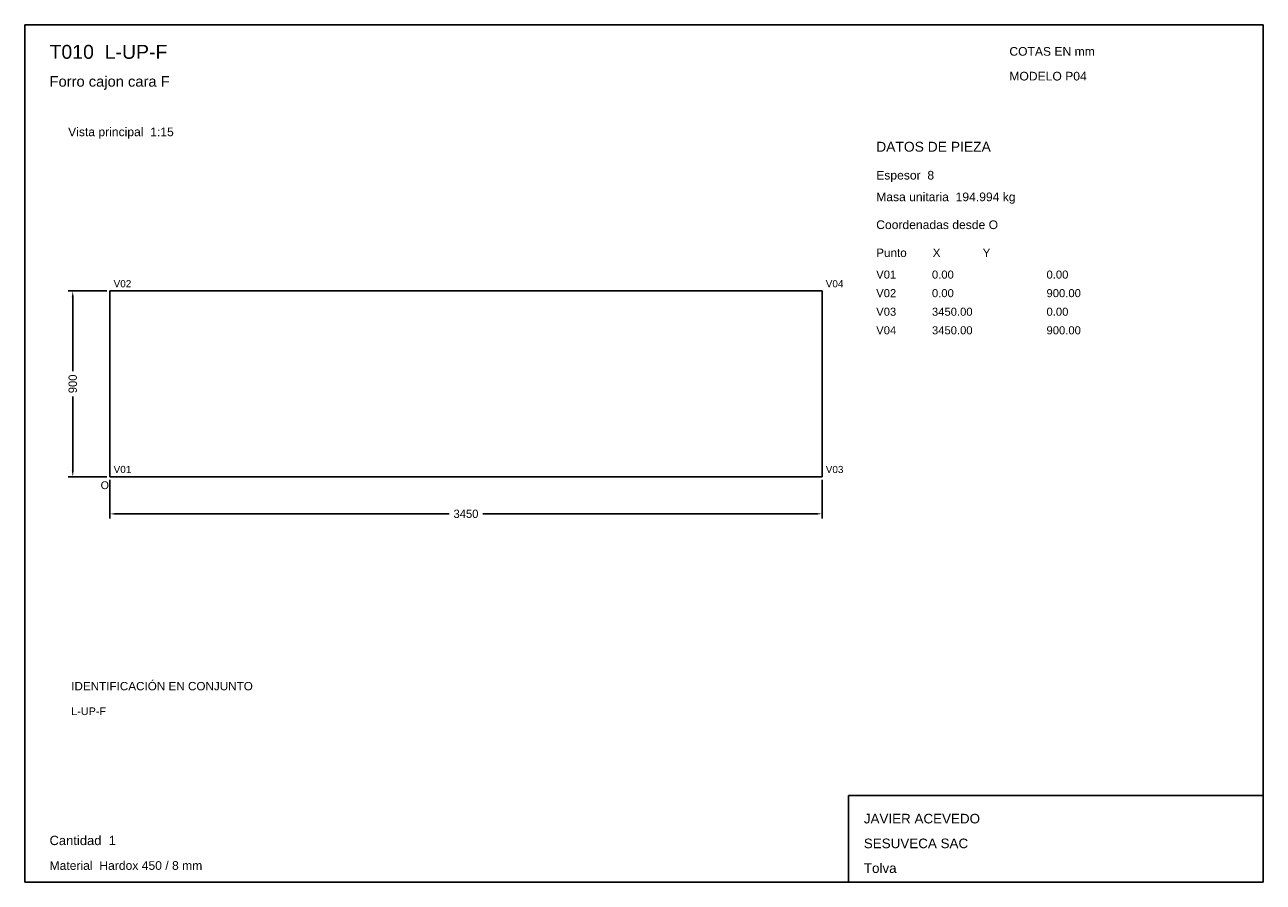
# Model space of a CAD drawing. Header units: millimetres. Extents: x 10 to 410, y 10 to 287.
import ezdxf

# ---------------------------------------------------------------- set-up
doc = ezdxf.new("R2010")
doc.units = ezdxf.units.MM
doc.styles.add('ARIAL', font='arial.ttf')
doc.dimstyles.get("Standard").update_dxf_attribs({"dimtxt": 2.5, "dimasz": 2.5, "dimexe": 1.25, "dimexo": 0.625, "dimtad": 1, "dimcen": 2.5, "dimazin": 3, "dimtfac": 1, "dimtmove": 0, "dimatfit": 3})

# ---------------------------------------------------------------- blocks, each defined once
blk = doc.blocks.new('_CLOSEDFILLED')
at = {"color": 0, "linetype": 'BYBLOCK'}
blk.add_solid([(-1, 0.16), (0, 0), (-1, -0.16)], dxfattribs=at)
blk = doc.blocks.new('*D1')
for p, q in [((37.5, 140), (37.5, 127.5)), ((267.5, 140), (267.5, 127.5)), ((39.5, 129), (147.1, 129)), ((157.9, 129), (265.5, 129))]:
    blk.add_line(p, q)
at = {"layer": 'Defpoints'}
for p in [(37.5, 141), (267.5, 141), (37.5, 129)]:
    blk.add_point(p, dxfattribs=at)
at = {"xscale": 2, "yscale": 2, "rotation": 180}
blk.add_blockref('_CLOSEDFILLED', (37.5, 129), dxfattribs=at)
at = {"xscale": 2, "yscale": 2}
blk.add_blockref('_CLOSEDFILLED', (267.5, 129), dxfattribs=at)
at = {"insert": (152.5, 129), "char_height": 2.7, "attachment_point": 5}
blk.add_mtext('3450', dxfattribs=at)
blk = doc.blocks.new('*D2')
for p, q in [((36.5, 201), (24, 201)), ((25.5, 175.05), (25.5, 199)), ((25.5, 143), (25.5, 166.95)), ((36.5, 141), (24, 141))]:
    blk.add_line(p, q)
at = {"layer": 'Defpoints'}
for p in [(37.5, 201), (25.5, 141), (37.5, 141)]:
    blk.add_point(p, dxfattribs=at)
at = {"xscale": 2, "yscale": 2}
for p, rotation in [((25.5, 201), 90), ((25.5, 141), 270)]:
    blk.add_blockref('_CLOSEDFILLED', p, dxfattribs=dict(at, rotation=rotation))
at = {"insert": (25.5, 171), "char_height": 2.7, "attachment_point": 5, "rotation": 90}
blk.add_mtext('900', dxfattribs=at)

msp = doc.modelspace()

# ---------------------------------------------------------------- linework, layer by layer
for p, q in [((410, 287), (10, 287)), ((10, 287), (10, 10)), ((410, 10), (410, 287)), ((410, 38), (276, 38)), ((276, 38), (276, 10)), ((410, 10), (410, 38)), ((10, 10), (410, 10)), ((276, 10), (410, 10))]:
    msp.add_line(p, q)
for points in [[(37.5, 201), (267.5, 201), (267.5, 201)], [(37.5, 141), (37.5, 201), (37.5, 201)], [(267.5, 201), (267.5, 141), (267.5, 141)], [(267.5, 141), (37.5, 141), (37.5, 141)]]:
    msp.add_lwpolyline(points)

# ---------------------------------------------------------------- texts
at = {"style": 'ARIAL'}
for s, height, p in [('T010  L-UP-F', 4.5, (18, 276)), ('COTAS EN mm', 2.8, (328, 277)), ('Forro cajon cara F', 3.4, (18, 267)), ('MODELO P04', 2.8, (328, 269)), ('Vista principal  1:15', 2.8, (24, 251)), ('DATOS DE PIEZA', 3.2, (285, 246)), ('Espesor  8', 2.8, (285, 237)), ('Masa unitaria  194.994 kg', 2.8, (285, 230)), ('Coordenadas desde O', 2.8, (285, 221)), ('Punto        X             Y', 2.7, (285, 212)), ('V02', 2.3, (38.7, 202.2)), ('V04', 2.3, (268.7, 202.2)), ('V01', 2.6, (285, 205)), ('0.00', 2.6, (303, 205)), ('0.00', 2.6, (340, 205)), ('V02', 2.6, (285, 199)), ('0.00', 2.6, (303, 199)), ('900.00', 2.6, (340, 199)), ('V03', 2.6, (285, 193)), ('3450.00', 2.6, (303, 193)), ('0.00', 2.6, (340, 193)), ('V04', 2.6, (285, 187)), ('3450.00', 2.6, (303, 187)), ('900.00', 2.6, (340, 187)), ('V01', 2.3, (38.7, 142.2)), ('V03', 2.3, (268.7, 142.2)), ('O', 2.5, (34.5, 137)), ('IDENTIFICACIÓN EN CONJUNTO', 2.7, (25, 72)), ('L-UP-F', 2.5, (25, 64)), ('JAVIER ACEVEDO', 3.1, (281, 29)), ('Cantidad  1', 3, (18, 22)), ('SESUVECA SAC', 3.1, (281, 21)), ('Material  Hardox 450 / 8 mm', 2.8, (18, 14)), ('Tolva', 3.1, (281, 13))]:
    msp.add_text(s, height=height, dxfattribs=at).set_placement(p)

# ---------------------------------------------------------------- dimensions: what is measured, and where the dimension line sits
dim = msp.add_linear_dim(base=(25.5, 141), p1=(37.5, 141), p2=(37.5, 201), angle=90, dimstyle='Standard', override={"dimtxt": 2.7, "dimasz": 2, "dimexe": 1.5, "dimexo": 1, "dimgap": 1, "dimdec": 2, "dimlfac": 15, "dimzin": 8})
dim.commit()
dim.dimension.update_dxf_attribs({"geometry": '*D2', "text_midpoint": (25.5, 171)})
dim = msp.add_linear_dim(base=(37.5, 129), p1=(37.5, 141), p2=(267.5, 141), dimstyle='Standard', override={"dimtxt": 2.7, "dimasz": 2, "dimexe": 1.5, "dimexo": 1, "dimgap": 1, "dimdec": 2, "dimlfac": 15, "dimzin": 8})
dim.commit()
dim.dimension.update_dxf_attribs({"geometry": '*D1', "text_midpoint": (152.5, 129)})

doc.saveas('drawing.dxf')
